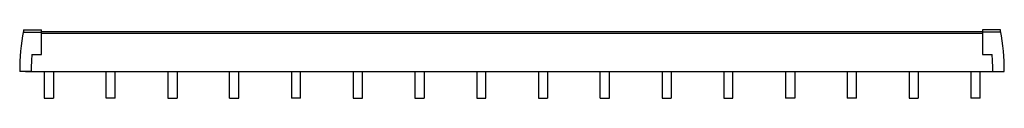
# Model space of a CAD drawing. Header units: millimetres. Extents: x 59 to 487, y 360 to 389.
import ezdxf

# ---------------------------------------------------------------- set-up
doc = ezdxf.new("R2010")
doc.units = ezdxf.units.MM
doc.header["$LTSCALE"] = 49.124339
for name, color, linetype in [('00_COMPONENTS', 7, 'CONTINUOUS'), ('00_COMPONENTS_1', 7, 'CONTINUOUS'), ('00_COMPONENTS_2', 7, 'CONTINUOUS')]:
    doc.layers.add(name, color=color, linetype=linetype)

msp = doc.modelspace()

# ---------------------------------------------------------------- linework, layer by layer
at = {"layer": '00_COMPONENTS', "color": 7, "linetype": 'Continuous'}
for p, q in [((60.85, 388.3), (68.85, 388.3)), ((61.05, 389.38), (68.85, 389.38)), ((68.85, 378.7), (68.85, 389.38)), ((68.85, 388.69), (477.85, 388.69)), ((477.85, 387.82), (68.85, 387.82)), ((485.65, 389.38), (477.85, 389.38)), ((477.85, 389.38), (477.85, 378.7)), ((485.84, 388.3), (477.85, 388.3)), ((64.64, 378.7), (68.85, 378.7)), ((477.85, 378.7), (482.06, 378.7)), ((64.35, 371.25), (59.35, 371.25)), ((61.85, 371.2), (484.85, 371.2)), ((482.35, 371.25), (487.35, 371.25))]:
    msp.add_line(p, q, dxfattribs=at)
for centre, radius, start, end in [((157.39, 371.2), 98.04, 169.5829, 179.9708), ((198.13, 371.2), 138.29, 172.4585, 172.6366), ((348.56, 371.2), 138.29, 7.3635, 7.5415), ((389.31, 371.2), 98.04, 0.0292, 10.4172), ((161.89, 371.2), 97.54, 175.5901, 179.9706), ((384.81, 371.2), 97.54, 0.0294, 4.4099)]:
    msp.add_arc(centre, radius, start, end, dxfattribs=at)
at = {"layer": '00_COMPONENTS_1', "color": 7, "linetype": 'Continuous'}
for p, q in [((70.05, 371.2), (70.05, 359.62)), ((74.05, 371.2), (74.05, 359.62)), ((123.75, 371.2), (123.75, 359.62)), ((127.75, 371.2), (127.75, 359.62)), ((177.45, 371.2), (177.45, 359.62)), ((181.45, 359.62), (181.45, 371.2)), ((231.15, 371.2), (231.15, 359.62)), ((235.15, 371.2), (235.15, 359.62)), ((284.85, 371.2), (284.85, 359.62)), ((288.85, 371.2), (288.85, 359.62)), ((338.55, 371.2), (338.55, 359.62)), ((342.55, 371.2), (342.55, 359.62)), ((392.25, 371.2), (392.25, 359.62)), ((396.25, 371.2), (396.25, 359.62)), ((445.95, 371.2), (445.95, 359.62)), ((449.95, 371.2), (449.95, 359.62)), ((70.05, 359.62), (74.05, 359.62)), ((123.75, 359.62), (127.75, 359.62)), ((181.45, 359.62), (177.45, 359.62)), ((231.15, 359.62), (235.15, 359.62)), ((284.85, 359.62), (288.85, 359.62)), ((338.55, 359.62), (342.55, 359.62)), ((396.25, 359.62), (392.25, 359.62)), ((445.95, 359.62), (449.95, 359.62))]:
    msp.add_line(p, q, dxfattribs=at)
at = {"layer": '00_COMPONENTS_2', "color": 7, "linetype": 'Continuous'}
for p, q in [((96.9, 359.62), (96.9, 371.2)), ((100.9, 359.62), (100.9, 371.2)), ((150.6, 359.62), (150.6, 371.2)), ((154.6, 359.62), (154.6, 371.2)), ((204.3, 371.2), (204.3, 359.62)), ((208.3, 359.62), (208.3, 371.2)), ((258, 371.2), (258, 359.62)), ((262, 359.62), (262, 371.2)), ((311.7, 359.62), (311.7, 371.2)), ((315.7, 359.62), (315.7, 371.2)), ((365.4, 371.2), (365.4, 359.62)), ((369.4, 359.62), (369.4, 371.2)), ((419.1, 371.2), (419.1, 359.62)), ((423.1, 359.62), (423.1, 371.2)), ((472.8, 371.2), (472.8, 359.62)), ((476.8, 359.62), (476.8, 371.2)), ((100.9, 359.62), (96.9, 359.62)), ((150.6, 359.62), (154.6, 359.62)), ((204.3, 359.62), (208.3, 359.62)), ((258, 359.62), (262, 359.62)), ((311.7, 359.62), (315.7, 359.62)), ((365.4, 359.62), (369.4, 359.62)), ((423.1, 359.62), (419.1, 359.62)), ((476.8, 359.62), (472.8, 359.62))]:
    msp.add_line(p, q, dxfattribs=at)

doc.saveas('drawing.dxf')
